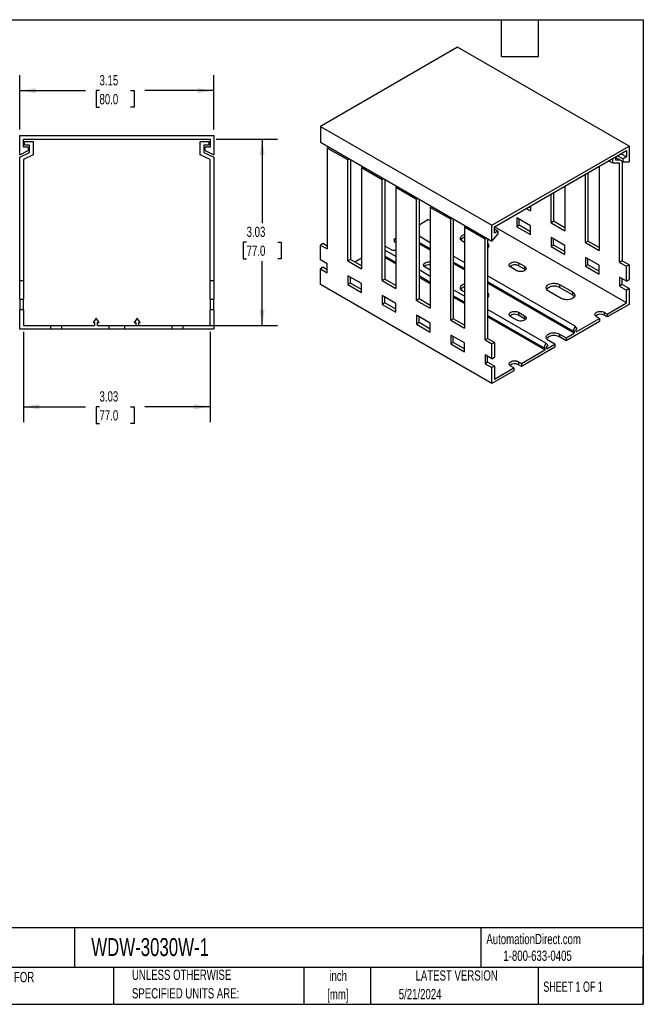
# Model space of a CAD drawing. Header units: inches. Extents: x 0.5 to 21.5, y 0.5 to 16.5.
# Tile 2 of 2: x 11.4 to 21.5, y 0.5 to 16.5. Entities that reach past the tile are written whole.
import ezdxf

# ---------------------------------------------------------------- set-up
doc = ezdxf.new("R2010")
doc.units = ezdxf.units.IN
doc.header["$LTSCALE"] = 2
doc.header["$MEASUREMENT"] = 0
doc.layers.add('DIMENSIONS', color=140, linetype='Continuous', lineweight=25)
doc.layers.add('TEXT', color=140, linetype='Continuous', lineweight=25)
doc.styles.add('SLDTEXTSTYLE0', font='TXT', dxfattribs={"width": 0.7})
doc.styles.add('SLDTEXTSTYLE1', font='TXT', dxfattribs={"width": 0.65})
doc.dimstyles.new('SLDDIMSTYLE0', dxfattribs={"dimtxt": 0.169922, "dimasz": 0.26, "dimexe": 0, "dimexo": 0.0625, "dimgap": 0.04248, "dimtad": 0, "dimtih": 1, "dimtoh": 1, "dimrnd": 1e-09, "dimzin": 12, "dimdsep": 46, "dimtxsty": 'SLDTEXTSTYLE0', "dimsah": 1, "dimcen": 0.09, "dimadec": 0, "dimazin": 3, "dimtfac": 1, "dimtofl": 0, "dimtmove": 0, "dimatfit": 3, "dimfxl": 0, "dimfrac": 2, "dimtolj": 1, "dimtzin": 12, "dimarcsym": 0})

# ---------------------------------------------------------------- blocks, each defined once
blk = doc.blocks.new('_D_6')
at = {"layer": 'DIMENSIONS'}
for p, q in [((11.374, 14.718), (11.374, 15.597)), ((14.524, 14.718), (14.524, 15.597)), ((11.374, 15.347), (12.44, 15.347)), ((12.67, 15.347), (12.613, 15.347)), ((12.613, 15.347), (12.613, 15.077)), ((13.175, 15.347), (13.232, 15.347)), ((13.232, 15.347), (13.232, 15.077)), ((14.524, 15.347), (13.405, 15.347)), ((12.613, 15.077), (12.67, 15.077)), ((13.232, 15.077), (13.175, 15.077))]:
    blk.add_line(p, q, dxfattribs=at)
for points in [[(11.374, 15.347), (11.634, 15.307), (11.634, 15.387)], [(14.524, 15.347), (14.264, 15.387), (14.264, 15.307)]]:
    blk.add_solid(points, dxfattribs=at)
at = {"layer": 'DIMENSIONS', "char_height": 0.1667, "attachment_point": 1, "style": 'SLDTEXTSTYLE0'}
for s, insert in [('3.15', (12.67, 15.6)), ('80.0', (12.67, 15.292))]:
    blk.add_mtext(s, dxfattribs=dict(at, insert=insert))
blk = doc.blocks.new('_D_7')
at = {"layer": 'DIMENSIONS'}
for p, q in [((11.433, 11.428), (11.433, 9.959)), ((14.465, 11.428), (14.465, 9.959)), ((11.433, 10.209), (12.44, 10.209)), ((12.67, 10.209), (12.613, 10.209)), ((12.613, 10.209), (12.613, 9.939)), ((13.175, 10.209), (13.232, 10.209)), ((13.232, 10.209), (13.232, 9.939)), ((14.465, 10.209), (13.405, 10.209)), ((12.613, 9.939), (12.67, 9.939)), ((13.232, 9.939), (13.175, 9.939))]:
    blk.add_line(p, q, dxfattribs=at)
for points in [[(11.433, 10.209), (11.693, 10.169), (11.693, 10.249)], [(14.465, 10.209), (14.205, 10.249), (14.205, 10.169)]]:
    blk.add_solid(points, dxfattribs=at)
at = {"layer": 'DIMENSIONS', "char_height": 0.1667, "attachment_point": 1, "style": 'SLDTEXTSTYLE0'}
for s, insert in [('3.03', (12.67, 10.462)), ('77.0', (12.67, 10.154))]:
    blk.add_mtext(s, dxfattribs=dict(at, insert=insert))
blk = doc.blocks.new('_D_8')
at = {"layer": 'DIMENSIONS'}
for p, q in [((14.565, 14.559), (15.561, 14.559)), ((15.311, 14.559), (15.311, 13.193)), ((15.059, 12.884), (15.002, 12.884)), ((15.002, 12.884), (15.002, 12.614)), ((15.564, 12.884), (15.621, 12.884)), ((15.621, 12.884), (15.621, 12.614)), ((15.002, 12.614), (15.059, 12.614)), ((15.311, 11.528), (15.311, 12.576)), ((15.621, 12.614), (15.564, 12.614)), ((12.691, 11.528), (15.561, 11.528))]:
    blk.add_line(p, q, dxfattribs=at)
for points in [[(15.311, 14.559), (15.271, 14.299), (15.351, 14.299)], [(15.311, 11.528), (15.351, 11.788), (15.271, 11.788)]]:
    blk.add_solid(points, dxfattribs=at)
at = {"layer": 'DIMENSIONS', "char_height": 0.1667, "attachment_point": 1, "style": 'SLDTEXTSTYLE0'}
for s, insert in [('3.03', (15.059, 13.137)), ('77.0', (15.059, 12.829))]:
    blk.add_mtext(s, dxfattribs=dict(at, insert=insert))

msp = doc.modelspace()

# ---------------------------------------------------------------- linework, layer by layer
for p, q in [((18.485, 16.053), (16.258, 14.767)), ((21.269, 14.446), (18.485, 16.053)), ((16.258, 14.767), (19.041, 13.16)), ((16.258, 14.767), (16.258, 14.51)), ((11.374, 14.303), (11.374, 14.618)), ((11.374, 14.618), (14.524, 14.618)), ((14.524, 14.618), (14.524, 14.303)), ((11.433, 14.559), (14.465, 14.559)), ((11.433, 14.431), (11.433, 14.559)), ((11.512, 14.431), (11.433, 14.431)), ((11.453, 14.461), (11.453, 14.52)), ((11.453, 14.52), (11.591, 14.52)), ((11.532, 14.461), (11.453, 14.461)), ((11.512, 14.431), (11.512, 14.372)), ((11.532, 14.343), (11.532, 14.461)), ((11.591, 14.52), (11.591, 14.306)), ((14.307, 14.306), (14.307, 14.52)), ((14.307, 14.52), (14.445, 14.52)), ((14.445, 14.461), (14.366, 14.461)), ((14.366, 14.461), (14.366, 14.343)), ((14.386, 14.372), (14.386, 14.431)), ((14.465, 14.431), (14.386, 14.431)), ((14.445, 14.52), (14.445, 14.461)), ((14.465, 14.559), (14.465, 14.431)), ((16.258, 14.51), (19.041, 12.903)), ((16.388, 14.435), (16.369, 14.414)), ((16.369, 14.414), (16.369, 12.774)), ((16.703, 14.221), (16.369, 14.414)), ((19.041, 13.16), (21.269, 14.446)), ((21.269, 14.446), (21.269, 14.189)), ((11.374, 14.303), (11.512, 14.372)), ((11.374, 14.264), (11.532, 14.343)), ((11.374, 12.256), (11.374, 14.264)), ((11.591, 14.306), (11.433, 14.227)), ((14.465, 14.227), (14.307, 14.306)), ((14.366, 14.343), (14.524, 14.264)), ((14.386, 14.372), (14.524, 14.303)), ((14.524, 14.264), (14.524, 12.256)), ((16.703, 14.221), (16.722, 14.242)), ((19.083, 13.136), (21.227, 14.374)), ((21.004, 14.167), (21.004, 14.245)), ((21.046, 14.269), (21.046, 14.221)), ((21.171, 14.189), (21.046, 14.261)), ((21.081, 14.289), (21.171, 14.237)), ((21.227, 14.269), (21.136, 14.321)), ((21.227, 14.269), (21.171, 14.237)), ((21.227, 14.374), (21.227, 14.269)), ((11.433, 14.227), (11.433, 12.256)), ((14.465, 12.256), (14.465, 14.227)), ((16.703, 12.581), (16.703, 14.221)), ((16.753, 14.224), (16.745, 14.215)), ((16.745, 14.215), (16.745, 12.605)), ((16.944, 14.114), (16.926, 14.092)), ((16.926, 14.092), (16.926, 12.453)), ((17.26, 13.899), (16.926, 14.092)), ((20.781, 14.116), (20.781, 12.75)), ((21.004, 14.167), (20.937, 14.206)), ((21.115, 14.167), (21.004, 14.167)), ((21.046, 14.221), (21.115, 14.221)), ((21.115, 12.557), (21.115, 14.167)), ((21.157, 14.197), (21.157, 12.581)), ((21.171, 14.189), (21.171, 14.237)), ((21.171, 14.189), (21.269, 14.189)), ((17.26, 13.899), (17.278, 13.921)), ((20.559, 12.879), (20.559, 13.988)), ((20.6, 14.012), (20.6, 12.903)), ((17.26, 12.26), (17.26, 13.899)), ((17.309, 13.903), (17.302, 13.894)), ((17.302, 13.894), (17.302, 12.284)), ((17.501, 13.792), (17.482, 13.771)), ((17.482, 13.771), (17.482, 12.131)), ((17.817, 13.578), (17.482, 13.771)), ((20.225, 13.795), (20.225, 13.071)), ((20.002, 13.2), (20.002, 13.666)), ((20.044, 13.691), (20.044, 13.224)), ((17.817, 13.578), (17.835, 13.599)), ((17.817, 11.938), (17.817, 13.578)), ((17.866, 13.581), (17.858, 13.572)), ((17.858, 13.572), (17.858, 11.963)), ((18.058, 13.471), (18.039, 13.449)), ((18.039, 13.449), (18.039, 11.81)), ((18.373, 13.257), (18.039, 13.449)), ((19.668, 13.441), (19.64, 13.457)), ((19.668, 13.474), (19.668, 13.393)), ((19.668, 13.152), (19.445, 13.28)), ((19.445, 13.28), (19.445, 13.136)), ((19.598, 13.433), (19.668, 13.393)), ((17.858, 13.168), (18.004, 13.252)), ((18.039, 13.232), (18.004, 13.252)), ((18.373, 13.257), (18.392, 13.278)), ((18.373, 11.617), (18.373, 13.257)), ((18.423, 13.26), (18.415, 13.251)), ((18.415, 13.251), (18.415, 11.641)), ((18.615, 13.149), (18.596, 13.128)), ((18.93, 12.935), (18.596, 13.128)), ((18.596, 13.128), (18.596, 11.488)), ((19.041, 12.903), (19.041, 13.16)), ((19.083, 13.032), (19.083, 13.136)), ((21.227, 11.898), (19.083, 13.136)), ((19.487, 13.16), (19.445, 13.136)), ((19.445, 13.136), (19.668, 13.007)), ((19.487, 13.16), (19.487, 13.256)), ((19.668, 13.055), (19.487, 13.16)), ((19.668, 13.007), (19.668, 13.152)), ((20.044, 13.224), (20.002, 13.2)), ((20.002, 13.2), (20.225, 13.071)), ((20.225, 13.12), (20.044, 13.224)), ((18.039, 12.876), (17.858, 12.98)), ((19.041, 12.903), (19.139, 13.015)), ((19.139, 13.064), (19.083, 13.096)), ((19.139, 13.064), (19.083, 13.032)), ((19.139, 13.064), (19.139, 13.015)), ((16.299, 12.863), (16.258, 12.838)), ((16.258, 12.597), (16.258, 12.838)), ((16.258, 12.838), (16.369, 12.774)), ((16.369, 12.822), (16.299, 12.863)), ((17.385, 12.774), (17.302, 12.822)), ((17.462, 12.939), (17.482, 12.951)), ((17.462, 12.939), (17.482, 12.927)), ((17.462, 12.891), (17.462, 12.939)), ((17.482, 12.879), (17.462, 12.891)), ((18.039, 12.778), (17.858, 12.882)), ((18.039, 12.755), (17.858, 12.859)), ((18.596, 12.879), (18.568, 12.895)), ((18.93, 12.935), (18.949, 12.957)), ((18.93, 11.296), (18.93, 12.935)), ((18.98, 12.939), (18.972, 12.929)), ((18.972, 12.929), (18.972, 11.32)), ((20.225, 12.83), (20.002, 12.959)), ((20.002, 12.959), (20.002, 12.814)), ((20.044, 12.838), (20.002, 12.814)), ((20.002, 12.814), (20.225, 12.686)), ((20.044, 12.838), (20.044, 12.935)), ((20.225, 12.734), (20.044, 12.838)), ((20.225, 12.686), (20.225, 12.83)), ((20.6, 12.903), (20.559, 12.879)), ((20.559, 12.879), (20.781, 12.75)), ((20.781, 12.798), (20.6, 12.903)), ((17.482, 12.651), (17.302, 12.755)), ((17.482, 12.553), (17.302, 12.657)), ((18.596, 12.554), (18.415, 12.659)), ((16.369, 12.533), (16.258, 12.597)), ((16.369, 12.388), (16.369, 12.533)), ((16.745, 12.605), (16.703, 12.581)), ((16.703, 12.581), (16.926, 12.453)), ((16.926, 12.501), (16.745, 12.605)), ((16.814, 12.565), (16.926, 12.629)), ((17.482, 12.53), (17.302, 12.634)), ((18.596, 12.456), (18.415, 12.561)), ((18.596, 12.433), (18.415, 12.538)), ((19.473, 12.549), (19.57, 12.493)), ((19.473, 12.549), (19.473, 12.501)), ((19.57, 12.445), (19.473, 12.501)), ((19.57, 12.493), (19.57, 12.445)), ((20.781, 12.509), (20.559, 12.638)), ((20.559, 12.638), (20.559, 12.493)), ((20.6, 12.517), (20.559, 12.493)), ((20.559, 12.493), (20.781, 12.364)), ((20.6, 12.517), (20.6, 12.613)), ((20.781, 12.412), (20.6, 12.517)), ((20.781, 12.364), (20.781, 12.509)), ((21.157, 12.581), (21.115, 12.557)), ((21.115, 12.557), (21.227, 12.493)), ((21.269, 12.517), (21.157, 12.581)), ((21.269, 12.517), (21.227, 12.493)), ((21.227, 12.252), (21.227, 12.493)), ((21.269, 12.517), (21.269, 12.276)), ((16.299, 12.477), (16.258, 12.453)), ((16.258, 12.195), (16.258, 12.453)), ((16.258, 12.453), (16.369, 12.388)), ((16.369, 12.437), (16.299, 12.477)), ((16.926, 12.212), (16.703, 12.34)), ((16.703, 12.34), (16.703, 12.196)), ((18.039, 12.329), (17.858, 12.434)), ((18.039, 12.231), (17.858, 12.336)), ((18.039, 12.429), (17.956, 12.477)), ((20.392, 11.518), (18.972, 12.337)), ((19.445, 12.42), (19.348, 12.477)), ((11.433, 12.256), (11.374, 12.256)), ((11.374, 11.961), (11.374, 12.256)), ((11.433, 12.256), (11.433, 11.961)), ((14.524, 12.256), (14.465, 12.256)), ((14.465, 11.961), (14.465, 12.256)), ((14.524, 12.256), (14.524, 11.961)), ((19.041, 10.588), (16.258, 12.195)), ((16.745, 12.22), (16.703, 12.196)), ((16.703, 12.196), (16.926, 12.067)), ((16.745, 12.22), (16.745, 12.316)), ((16.926, 12.115), (16.745, 12.22)), ((16.926, 12.067), (16.926, 12.212)), ((17.302, 12.284), (17.26, 12.26)), ((17.26, 12.26), (17.482, 12.131)), ((17.482, 12.18), (17.302, 12.284)), ((18.039, 12.208), (17.858, 12.313)), ((20.357, 11.44), (18.972, 12.239)), ((20.375, 11.406), (18.972, 12.216)), ((20.141, 12.195), (20.35, 12.075)), ((20.141, 12.195), (20.141, 12.147)), ((21.227, 12.252), (21.115, 12.316)), ((21.115, 12.316), (21.115, 12.171)), ((21.157, 12.196), (21.115, 12.171)), ((21.115, 12.171), (21.227, 12.107)), ((21.157, 12.196), (21.157, 12.292)), ((21.269, 12.131), (21.157, 12.196)), ((21.227, 12.252), (21.269, 12.276)), ((17.482, 11.89), (17.26, 12.019)), ((17.26, 12.019), (17.26, 11.874)), ((18.596, 12.008), (18.415, 12.112)), ((18.596, 11.91), (18.415, 12.014)), ((18.596, 12.075), (18.568, 12.091)), ((20.169, 11.971), (19.96, 12.091)), ((20.35, 12.027), (20.141, 12.147)), ((20.35, 12.075), (20.35, 12.027)), ((21.269, 12.131), (21.227, 12.107)), ((21.227, 11.898), (21.227, 12.107)), ((21.269, 12.131), (21.269, 11.874)), ((11.374, 11.961), (11.433, 11.961)), ((11.374, 11.961), (11.374, 11.784)), ((11.433, 11.784), (11.433, 11.961)), ((14.465, 11.961), (14.524, 11.961)), ((14.465, 11.961), (14.465, 11.784)), ((14.524, 11.784), (14.524, 11.961)), ((17.302, 11.898), (17.26, 11.874)), ((17.26, 11.874), (17.482, 11.746)), ((17.302, 11.898), (17.302, 11.995)), ((17.482, 11.794), (17.302, 11.898)), ((17.482, 11.746), (17.482, 11.89)), ((17.858, 11.963), (17.817, 11.938)), ((17.817, 11.938), (18.039, 11.81)), ((18.039, 11.858), (17.858, 11.963)), ((18.596, 11.887), (18.415, 11.991)), ((20.914, 11.717), (21.227, 11.898)), ((21.269, 11.874), (20.914, 11.669)), ((11.374, 11.469), (11.374, 11.784)), ((11.433, 11.784), (11.374, 11.784)), ((11.433, 11.784), (11.433, 11.528)), ((14.465, 11.528), (14.465, 11.784)), ((14.524, 11.784), (14.465, 11.784)), ((14.524, 11.784), (14.524, 11.469)), ((18.039, 11.569), (17.817, 11.697)), ((17.817, 11.697), (17.817, 11.553)), ((19.918, 11.244), (18.972, 11.791)), ((19.884, 11.166), (18.972, 11.693)), ((19.473, 11.746), (19.57, 11.689)), ((19.473, 11.746), (19.473, 11.697)), ((19.57, 11.641), (19.473, 11.697)), ((19.57, 11.689), (19.57, 11.641)), ((20.865, 11.746), (20.914, 11.717)), ((20.865, 11.746), (20.865, 11.697)), ((20.914, 11.669), (20.865, 11.697)), ((20.914, 11.717), (20.914, 11.669)), ((11.433, 11.528), (11.876, 11.528)), ((11.876, 11.528), (11.876, 11.469)), ((11.876, 11.528), (12.053, 11.528)), ((12.053, 11.528), (12.053, 11.469)), ((12.053, 11.528), (12.591, 11.528)), ((12.614, 11.652), (12.566, 11.581)), ((12.566, 11.581), (12.591, 11.581)), ((12.591, 11.581), (12.591, 11.528)), ((12.663, 11.581), (12.614, 11.652)), ((12.638, 11.581), (12.663, 11.581)), ((12.638, 11.528), (12.638, 11.581)), ((12.638, 11.528), (12.821, 11.528)), ((12.821, 11.528), (12.821, 11.469)), ((12.821, 11.528), (13.077, 11.528)), ((13.077, 11.528), (13.26, 11.528)), ((13.077, 11.528), (13.077, 11.469)), ((13.284, 11.652), (13.235, 11.581)), ((13.235, 11.581), (13.26, 11.581)), ((13.26, 11.581), (13.26, 11.528)), ((13.332, 11.581), (13.284, 11.652)), ((13.307, 11.581), (13.332, 11.581)), ((13.307, 11.528), (13.307, 11.581)), ((13.307, 11.528), (13.845, 11.528)), ((13.845, 11.528), (13.845, 11.469)), ((13.845, 11.528), (14.022, 11.528)), ((14.022, 11.528), (14.022, 11.469)), ((14.022, 11.528), (14.465, 11.528)), ((17.858, 11.577), (17.817, 11.553)), ((17.817, 11.553), (18.039, 11.424)), ((17.858, 11.577), (17.858, 11.673)), ((18.039, 11.472), (17.858, 11.577)), ((18.039, 11.424), (18.039, 11.569)), ((18.415, 11.641), (18.373, 11.617)), ((18.373, 11.617), (18.596, 11.488)), ((18.596, 11.537), (18.415, 11.641)), ((19.902, 11.133), (18.972, 11.67)), ((19.445, 11.617), (19.348, 11.673)), ((20.788, 11.597), (20.246, 11.283)), ((20.408, 11.426), (20.788, 11.645)), ((20.788, 11.645), (20.74, 11.673)), ((20.788, 11.645), (20.788, 11.597)), ((11.876, 11.469), (11.374, 11.469)), ((12.053, 11.469), (11.876, 11.469)), ((12.821, 11.469), (12.053, 11.469)), ((13.077, 11.469), (12.821, 11.469)), ((13.845, 11.469), (13.077, 11.469)), ((14.022, 11.469), (13.845, 11.469)), ((14.524, 11.469), (14.022, 11.469)), ((18.596, 11.247), (18.373, 11.376)), ((18.373, 11.376), (18.373, 11.231)), ((20.141, 11.392), (20.246, 11.332)), ((20.141, 11.392), (20.141, 11.344)), ((20.246, 11.332), (20.375, 11.406)), ((20.392, 11.518), (20.357, 11.44)), ((20.357, 11.44), (20.375, 11.45)), ((20.375, 11.45), (20.375, 11.406)), ((20.426, 11.479), (20.392, 11.518)), ((20.408, 11.469), (20.426, 11.479)), ((20.408, 11.426), (20.408, 11.469)), ((18.415, 11.255), (18.373, 11.231)), ((18.373, 11.231), (18.596, 11.103)), ((18.415, 11.255), (18.415, 11.352)), ((18.596, 11.151), (18.415, 11.255)), ((18.596, 11.103), (18.596, 11.247)), ((18.972, 11.32), (18.93, 11.296)), ((18.93, 11.296), (19.041, 11.231)), ((19.083, 11.255), (18.972, 11.32)), ((19.083, 11.255), (19.041, 11.231)), ((19.041, 10.99), (19.041, 11.231)), ((19.083, 11.255), (19.083, 11.014)), ((19.918, 11.244), (19.884, 11.166)), ((19.953, 11.206), (19.918, 11.244)), ((19.935, 11.152), (20.065, 11.227)), ((19.935, 11.196), (19.953, 11.206)), ((20.065, 11.227), (19.96, 11.287)), ((20.065, 11.227), (20.065, 11.179)), ((20.246, 11.283), (20.141, 11.344)), ((20.246, 11.332), (20.246, 11.283)), ((19.041, 10.99), (18.93, 11.055)), ((18.93, 11.055), (18.93, 10.91)), ((20.065, 11.179), (19.522, 10.866)), ((19.522, 10.914), (19.902, 11.133)), ((19.884, 11.166), (19.902, 11.177)), ((19.902, 11.177), (19.902, 11.133)), ((19.935, 11.152), (19.935, 11.196)), ((18.972, 10.934), (18.93, 10.91)), ((18.93, 10.91), (19.041, 10.846)), ((18.972, 10.934), (18.972, 11.03)), ((19.083, 10.87), (18.972, 10.934)), ((19.041, 10.99), (19.083, 11.014)), ((19.473, 10.942), (19.522, 10.914)), ((19.473, 10.942), (19.473, 10.894)), ((19.522, 10.866), (19.473, 10.894)), ((19.522, 10.914), (19.522, 10.866)), ((19.083, 10.87), (19.041, 10.846)), ((19.041, 10.588), (19.041, 10.846)), ((19.396, 10.793), (19.041, 10.588)), ((19.083, 10.87), (19.083, 10.661)), ((19.083, 10.661), (19.396, 10.842)), ((19.396, 10.842), (19.348, 10.87)), ((19.396, 10.842), (19.396, 10.793))]:
    msp.add_line(p, q)
at = {"flags": 128}
for points in [[(18.568, 12.895), (18.553, 12.905), (18.542, 12.917), (18.534, 12.93), (18.531, 12.943), (18.532, 12.957), (18.537, 12.97), (18.547, 12.983), (18.56, 12.994), (18.577, 13.004), (18.596, 13.011)], [(17.956, 12.477), (17.943, 12.486), (17.935, 12.496), (17.93, 12.507), (17.93, 12.519), (17.935, 12.53), (17.943, 12.54), (17.956, 12.549), (17.971, 12.556), (17.989, 12.561), (18.008, 12.564), (18.028, 12.564), (18.039, 12.563)], [(19.348, 12.477), (19.335, 12.486), (19.327, 12.496), (19.322, 12.507), (19.322, 12.519), (19.327, 12.53), (19.335, 12.54), (19.348, 12.549), (19.363, 12.556), (19.381, 12.561), (19.4, 12.564), (19.42, 12.564), (19.44, 12.561), (19.457, 12.556), (19.473, 12.549)], [(19.57, 12.493), (19.583, 12.484), (19.591, 12.474), (19.596, 12.462), (19.596, 12.451), (19.591, 12.44), (19.583, 12.429), (19.57, 12.42), (19.555, 12.413), (19.537, 12.408), (19.518, 12.406), (19.498, 12.406), (19.479, 12.408), (19.461, 12.413), (19.445, 12.42)], [(19.586, 12.433), (19.583, 12.436), (19.57, 12.445)], [(18.568, 12.091), (18.553, 12.102), (18.542, 12.113), (18.534, 12.126), (18.531, 12.14), (18.532, 12.153), (18.537, 12.167), (18.547, 12.179), (18.56, 12.19), (18.577, 12.2), (18.596, 12.208)], [(19.96, 12.091), (19.945, 12.102), (19.934, 12.113), (19.926, 12.126), (19.923, 12.14), (19.924, 12.153), (19.929, 12.167), (19.939, 12.179), (19.952, 12.19), (19.969, 12.2), (19.988, 12.208), (20.01, 12.213), (20.033, 12.216), (20.057, 12.217), (20.08, 12.215), (20.102, 12.211), (20.123, 12.204), (20.141, 12.195)], [(20.35, 12.075), (20.365, 12.064), (20.376, 12.053), (20.384, 12.04), (20.387, 12.026), (20.386, 12.013), (20.381, 11.999), (20.371, 11.987), (20.358, 11.976), (20.341, 11.966), (20.322, 11.958), (20.3, 11.953), (20.277, 11.95), (20.254, 11.949), (20.23, 11.951), (20.208, 11.955), (20.187, 11.962), (20.169, 11.971)], [(19.348, 11.673), (19.335, 11.682), (19.327, 11.692), (19.322, 11.704), (19.322, 11.715), (19.327, 11.726), (19.335, 11.737), (19.348, 11.746), (19.363, 11.753), (19.381, 11.758), (19.4, 11.76), (19.42, 11.76), (19.44, 11.758), (19.457, 11.753), (19.473, 11.746)], [(19.57, 11.689), (19.583, 11.68), (19.591, 11.67), (19.596, 11.659), (19.596, 11.647), (19.591, 11.636), (19.583, 11.626), (19.57, 11.617), (19.555, 11.61), (19.537, 11.605), (19.518, 11.602), (19.498, 11.602), (19.479, 11.605), (19.461, 11.61), (19.445, 11.617)], [(20.74, 11.673), (20.727, 11.682), (20.719, 11.692), (20.714, 11.704), (20.714, 11.715), (20.719, 11.726), (20.727, 11.737), (20.74, 11.746), (20.755, 11.753), (20.773, 11.758), (20.792, 11.76), (20.812, 11.76), (20.832, 11.758), (20.849, 11.753), (20.865, 11.746)], [(19.586, 11.629), (19.583, 11.632), (19.57, 11.641)], [(19.96, 11.287), (19.945, 11.298), (19.934, 11.31), (19.926, 11.323), (19.923, 11.336), (19.924, 11.35), (19.929, 11.363), (19.939, 11.376), (19.952, 11.387), (19.969, 11.397), (19.988, 11.404), (20.01, 11.41), (20.033, 11.413), (20.057, 11.414), (20.08, 11.412), (20.102, 11.407), (20.123, 11.401), (20.141, 11.392)], [(19.348, 10.87), (19.335, 10.879), (19.327, 10.889), (19.322, 10.9), (19.322, 10.912), (19.327, 10.923), (19.335, 10.933), (19.348, 10.942), (19.363, 10.949), (19.381, 10.954), (19.4, 10.957), (19.42, 10.957), (19.44, 10.954), (19.457, 10.949), (19.473, 10.942)]]:
    msp.add_lwpolyline(points, dxfattribs=at)
for centre, radius, start, end in [((18.622, 12.863), 0.104, 104.6418, 144.6589), ((18.943, 12.826), 0.0516, 304.0864, 55.9136), ((18.926, 12.763), 0.0735, 31.9173, 51.4067), ((17.473, 12.94), 0.188, 242.1116, 272.9732), ((18.015, 12.404), 0.113, 77.7023, 131.2801), ((19.411, 12.393), 0.124, 60.2418, 129.5438), ((20.053, 12.002), 0.17, 58.8053, 136.3472), ((18.622, 12.059), 0.104, 104.6418, 144.6589), ((18.943, 12.023), 0.0516, 304.0864, 55.9136), ((18.926, 11.96), 0.0735, 31.9173, 51.4067), ((20.312, 11.955), 0.081, 32.4616, 62.1282), ((19.411, 11.589), 0.124, 60.2418, 129.5438), ((20.803, 11.589), 0.124, 60.2418, 129.5438), ((20.053, 11.198), 0.17, 58.8053, 136.3472), ((19.411, 10.786), 0.124, 60.2418, 129.5438)]:
    msp.add_arc(centre, radius, start, end)
at = {"layer": 'TEXT'}
for p, q in [((0.5, 16.5), (21.5, 16.5)), ((19.2, 15.9), (19.2, 16.5)), ((19.8, 15.9), (19.8, 16.5)), ((21.5, 16.5), (21.5, 0.5)), ((19.2, 15.9), (19.8, 15.9)), ((21.5, 1.742), (0.5, 1.742)), ((12.264, 1.742), (12.264, 1.1)), ((18.864, 1.742), (18.864, 1.1)), ((21.5, 0.5), (21.5, 1.3)), ((21.5, 1.1), (0.5, 1.1)), ((12.896, 1.1), (12.896, 0.5)), ((15.986, 1.1), (15.986, 0.5)), ((17.072, 1.1), (17.072, 0.5)), ((19.791, 1.1), (19.791, 0.5)), ((0.5, 0.5), (21.5, 0.5))]:
    msp.add_line(p, q, dxfattribs=at)

# ---------------------------------------------------------------- texts
for s, insert, char_height, attachment_point, style in [('AutomationDirect.com', (18.952, 1.644), 0.16667, 1, 'SLDTEXTSTYLE0'), ('WDW-3030W-1', (12.536, 1.576), 0.29167, 1, 'SLDTEXTSTYLE0'), ('1-800-633-0405', (19.228, 1.373), 0.16667, 1, 'SLDTEXTSTYLE0'), ('INCH UNITS USED FOR', (9.868, 1.026), 0.16667, 1, 'SLDTEXTSTYLE0'), ('UNLESS OTHERWISE', (13.197, 1.063), 0.16667, 1, 'SLDTEXTSTYLE0'), ('inch', (16.545, 1.047), 0.1667, 2, 'SLDTEXTSTYLE0'), ('LATEST VERSION', (18.469, 1.052), 0.16667, 2, 'SLDTEXTSTYLE0'), ('SHEET 1 OF 1', (19.877, 0.87), 0.16667, 1, 'SLDTEXTSTYLE1'), ('SPECIFIED UNITS ARE:', (13.197, 0.762), 0.16667, 1, 'SLDTEXTSTYLE0'), ('[mm]', (16.54, 0.746), 0.1667, 2, 'SLDTEXTSTYLE0'), ('5/21/2024', (17.529, 0.749), 0.1667, 1, 'SLDTEXTSTYLE0')]:
    msp.add_mtext(s, dxfattribs=dict(at, insert=insert, char_height=char_height, attachment_point=attachment_point, style=style))

# ---------------------------------------------------------------- dimensions: what is measured, and where the dimension line sits
at = {"layer": 'DIMENSIONS'}
for base, p1, p2, picture, middle in [((14.524, 15.347), (11.374, 14.618), (14.524, 14.618), '_D_6', (12.922, 15.347)), ((14.465, 10.209), (11.433, 11.528), (14.465, 11.528), '_D_7', (12.922, 10.209))]:
    dim = msp.add_linear_dim(base=base, p1=p1, p2=p2, dimstyle='SLDDIMSTYLE0', dxfattribs=at)
    dim.commit()
    dim.dimension.update_dxf_attribs({"geometry": picture, "text_midpoint": middle, "dimtype": 160})
dim = msp.add_linear_dim(base=(15.311, 14.559), p1=(12.591, 11.528), p2=(14.465, 14.559), angle=90, dimstyle='SLDDIMSTYLE0', dxfattribs=at)
dim.commit()
dim.dimension.update_dxf_attribs({"geometry": '_D_8', "text_midpoint": (15.311, 12.884), "dimtype": 160})

doc.saveas('drawing.dxf')
